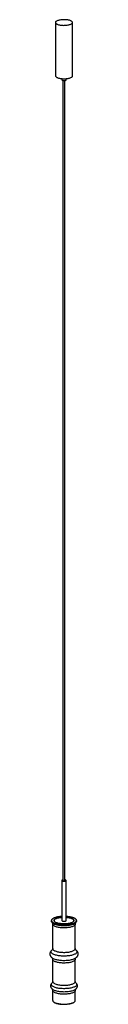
# Paper-space layout '_Dimétrica' of a CAD drawing. Header units: millimetres. Extents: x 44 to 144, y 80 to 3559.
import ezdxf

# ---------------------------------------------------------------- set-up
doc = ezdxf.new("R2010")
doc.units = ezdxf.units.MM

psp = doc.layouts.new('_Dimétrica')

# ---------------------------------------------------------------- linework, layer by layer
at = {"color": 7, "linetype": 'Continuous', "lineweight": 25}
for p, q in [((63.5, 3548.7), (63.5, 3360.2)), ((123.5, 3360.2), (123.5, 3548.7)), ((86, 3350.5), (86, 3346)), ((90, 3343.8), (90, 517.6)), ((97, 517.6), (97, 3343.8)), ((101, 3346), (101, 3350.5)), ((86, 517.6), (86, 376.2)), ((101, 376.2), (101, 517.6)), ((49, 373.4), (48.9, 373.6)), ((52, 368.5), (52.1, 368.4)), ((53.5, 363.7), (53.5, 277.2)), ((133.5, 277.2), (133.5, 363.7)), ((138.2, 373.8), (138.2, 373.6)), ((53, 243.6), (53.1, 243.5)), ((133.9, 243.4), (134.2, 243.6)), ((53.5, 239.5), (53.5, 161)), ((133.5, 161), (133.5, 239.5)), ((53.5, 129.4), (53.5, 94.3)), ((133.5, 94.3), (133.5, 129.4)), ((134.6, 133.8), (135, 134.1)), ((53.5, 94.3), (53.5, 94.1)), ((133.5, 94.2), (133.5, 94.3))]:
    psp.add_line(p, q, dxfattribs=at)
at = {"color": 8, "linetype": 'Continuous', "lineweight": 25}
psp.add_line((76.6, 362.7), (78, 362.5), dxfattribs=at)
at = {"color": 7, "linetype": 'Continuous', "lineweight": 25, "flags": 128}
for points in [[(82.9, 3539.4), (86, 3539.1), (89.2, 3538.8), (92.5, 3538.7), (95.7, 3538.8), (98.9, 3538.9), (102.1, 3539.1), (105.1, 3539.5), (108.1, 3540), (110.8, 3540.6), (113.4, 3541.2), (115.7, 3542), (117.7, 3542.8), (119.5, 3543.7), (121, 3544.7), (122.1, 3545.7), (123, 3546.8), (123.4, 3547.8), (123.5, 3548.9), (123.3, 3550), (122.7, 3551.1), (121.8, 3552.1), (120.5, 3553.1), (119, 3554), (117.1, 3554.9), (115, 3555.7), (112.6, 3556.5), (109.9, 3557.1), (107.1, 3557.7), (104.1, 3558.1), (101.1, 3558.4), (97.9, 3558.6), (94.6, 3558.7), (91.4, 3558.7), (88.2, 3558.6), (85, 3558.3), (81.9, 3558), (79, 3557.5), (76.3, 3556.9), (73.7, 3556.2), (71.4, 3555.5), (69.3, 3554.6), (67.6, 3553.7), (66.1, 3552.8), (64.9, 3551.8), (64.1, 3550.7), (63.7, 3549.6), (63.5, 3548.6), (63.8, 3547.5), (64.4, 3546.4), (65.3, 3545.4), (66.5, 3544.4), (68.1, 3543.4), (70, 3542.5), (72.1, 3541.7), (74.5, 3541), (77.2, 3540.4), (80, 3539.8), (82.9, 3539.4)], [(63.5, 3360.2), (63.5, 3360), (63.8, 3358.9), (64.4, 3357.8), (65.3, 3356.8), (66.5, 3355.8), (68.1, 3354.9), (70, 3354), (72.1, 3353.2), (74.5, 3352.4), (77.2, 3351.8), (80, 3351.3), (82.9, 3350.8)], [(82.9, 3350.8), (86, 3350.5), (89.2, 3350.3), (92.5, 3350.2), (95.7, 3350.2), (98.9, 3350.3), (102.1, 3350.6), (105.1, 3350.9), (108.1, 3351.4), (110.8, 3352), (113.4, 3352.7), (115.7, 3353.4), (117.7, 3354.3), (119.5, 3355.2), (121, 3356.1), (122.1, 3357.1), (123, 3358.2), (123.4, 3359.3), (123.5, 3360.2)], [(86, 3346), (86.1, 3345.7), (86.5, 3345.2), (87.2, 3344.7), (88.2, 3344.3), (89.4, 3343.9), (90.9, 3343.7)], [(90.9, 3343.7), (92.5, 3343.6), (94.1, 3343.5), (95.7, 3343.6), (97.2, 3343.8), (98.5, 3344.2), (99.6, 3344.6), (100.4, 3345), (100.9, 3345.5), (101, 3346)], [(90, 519.8), (89.2, 519.6), (88, 519.3), (87, 518.9), (86.4, 518.4), (86.1, 517.8), (86.1, 517.3), (86.5, 516.8), (87.2, 516.3), (88.2, 515.9), (89.4, 515.5), (90.9, 515.3)], [(90, 517.6), (90.1, 517.4), (90.6, 517), (91.3, 516.7), (92.3, 516.5)], [(90.9, 515.3), (92.5, 515.1), (94.1, 515.1), (95.7, 515.2), (97.2, 515.4), (98.5, 515.7), (99.6, 516.1), (100.4, 516.6), (100.9, 517.1), (101, 517.6), (100.8, 518.2), (100.3, 518.7), (99.4, 519.2), (98.3, 519.5), (97, 519.8)], [(92.3, 516.5), (93.4, 516.4), (94.6, 516.5), (95.6, 516.7), (96.4, 516.9), (96.9, 517.3), (97, 517.6)], [(86, 387.6), (85, 387.5), (81.6, 387.1), (78.3, 386.7), (75.2, 386.1), (72.3, 385.5), (69.6, 384.7), (67.1, 383.8), (64.9, 382.9), (63.1, 381.9), (61.5, 380.9), (60.2, 379.7), (59.3, 378.6), (58.7, 377.4), (58.5, 376.3), (58.7, 375.1), (59.2, 373.9), (60.1, 372.8), (61.3, 371.7), (62.8, 370.6), (64.7, 369.6), (66.8, 368.6), (69.3, 367.8), (71.9, 367), (74.8, 366.3), (77.9, 365.7), (81.2, 365.3)], [(105.9, 387.1), (109.2, 386.6), (112.3, 386), (115.1, 385.4), (117.8, 384.6), (120.2, 383.7), (122.4, 382.8), (124.3, 381.8), (125.8, 380.7), (127, 379.6), (127.9, 378.5), (128.4, 377.3), (128.5, 376.1), (128.3, 374.9), (127.8, 373.8), (126.9, 372.6), (125.6, 371.5), (124, 370.5), (122.1, 369.5), (119.9, 368.5), (117.5, 367.7), (114.8, 366.9), (111.9, 366.2), (108.7, 365.7), (105.5, 365.2), (102.1, 364.9), (98.6, 364.6), (95.1, 364.5), (91.5, 364.5), (88, 364.7), (84.5, 364.9), (81.2, 365.3), (77.9, 365.7), (74.8, 366.3), (71.9, 367), (69.3, 367.8), (66.8, 368.6), (64.7, 369.6), (62.8, 370.6), (61.3, 371.7), (60.1, 372.8), (59.2, 373.9), (58.7, 375.1), (58.5, 376.3), (58.7, 377.4), (59.3, 378.6), (60.2, 379.7), (61.5, 380.9), (63.1, 381.9), (64.9, 382.9), (67.1, 383.8), (69.6, 384.7), (72.3, 385.5), (75.2, 386.1), (78.3, 386.7), (81.6, 387.1), (85, 387.5), (86, 387.6)], [(81.2, 365.3), (84.5, 364.9), (88, 364.7), (91.5, 364.5), (95.1, 364.5), (98.6, 364.6), (102.1, 364.9), (105.5, 365.2), (108.7, 365.7), (111.9, 366.2), (114.8, 366.9), (117.5, 367.7), (119.9, 368.5), (122.1, 369.5), (124, 370.5), (125.6, 371.5), (126.9, 372.6), (127.8, 373.8), (128.3, 374.9), (128.5, 376.1), (128.4, 377.3), (127.9, 378.5), (127, 379.6), (125.8, 380.7), (124.3, 381.8), (122.4, 382.8), (120.2, 383.7), (117.8, 384.6), (115.1, 385.4), (112.3, 386), (109.2, 386.6), (105.9, 387.1), (102.5, 387.5), (101, 387.6)], [(86, 390.6), (85.8, 390.6), (82.7, 390.4)], [(101, 387.6), (102.5, 387.5), (105.9, 387.1)], [(78, 362.5), (81.8, 362.1), (85.6, 361.8), (89.5, 361.6), (93.4, 361.6), (97.4, 361.6), (101.3, 361.8), (105.1, 362.1), (108.9, 362.5), (112.5, 363), (116, 363.6), (119.2, 364.3), (122.3, 365.1), (125.2, 366), (125.6, 366.2)], [(86, 376.2), (86.1, 375.9), (86.5, 375.3), (87.2, 374.9), (88.2, 374.4), (89.4, 374.1), (90.9, 373.8)], [(90.9, 373.8), (92.5, 373.7), (94.1, 373.7), (95.7, 373.8), (97.2, 374), (98.5, 374.3), (99.6, 374.7), (100.4, 375.2), (100.9, 375.7), (101, 376.2)]]:
    psp.add_lwpolyline(points, dxfattribs=at)
at = {"color": 8, "linetype": 'Continuous', "lineweight": 25, "flags": 128}
for points in [[(82.7, 390.4), (82, 390.3), (78.2, 389.9), (74.6, 389.4), (71.1, 388.8), (67.8, 388), (64.8, 387.2), (61.9, 386.3), (59.3, 385.3), (57, 384.3), (55, 383.1), (53.2, 382), (51.8, 380.7), (50.8, 379.5), (50.1, 378.2), (49.7, 376.9), (49.7, 375.6), (50.1, 374.3), (50.7, 373), (51.8, 371.7), (53.2, 370.5), (54.9, 369.3), (56.9, 368.2), (59.2, 367.1), (60.6, 366.5)], [(125.6, 366.2), (127.8, 367), (130.1, 368.1), (132.1, 369.2), (133.8, 370.4), (135.2, 371.6), (136.3, 372.9), (137, 374.2), (137.4, 375.5), (137.4, 376.8), (137, 378.1), (136.3, 379.4), (135.3, 380.7), (133.9, 381.9), (132.2, 383.1), (130.2, 384.2), (127.9, 385.3), (125.3, 386.3), (122.5, 387.2), (119.4, 388), (116.1, 388.7), (113.4, 389.2)], [(77.7, 361), (74, 361.5), (70.6, 362.2), (67.2, 362.9), (64.1, 363.7), (61.3, 364.6), (58.6, 365.6), (56.3, 366.7), (54.2, 367.8), (52.5, 369), (51, 370.2), (49.9, 371.5), (49.2, 372.8), (49, 373.4)], [(52.1, 368.4), (53.3, 367.4), (55, 366.2), (57, 365.1), (59.3, 364), (61.8, 363), (64.7, 362.1), (67.7, 361.3), (71, 360.6), (74.5, 359.9), (78.1, 359.4)], [(133.5, 363.7), (133.5, 363.6), (133.3, 362.3), (132.8, 361.1), (131.9, 359.9), (130.6, 358.7), (129, 357.6), (127.2, 356.5), (125, 355.5), (122.5, 354.5), (119.8, 353.7), (116.9, 352.9), (113.7, 352.2), (110.4, 351.6), (107, 351.1), (103.4, 350.8), (99.7, 350.5), (96, 350.4), (92.2, 350.4), (88.5, 350.5), (84.8, 350.7), (81.2, 351), (77.7, 351.5), (74.3, 352), (71.1, 352.7), (68.1, 353.4), (65.3, 354.3), (62.8, 355.2), (60.5, 356.2), (58.6, 357.2), (56.9, 358.4), (55.6, 359.5), (54.5, 360.7), (53.9, 362), (53.6, 363.2), (53.5, 363.7)], [(138.2, 373.6), (137.8, 372.6), (137, 371.3), (135.8, 370), (134.3, 368.8), (132.5, 367.6), (130.4, 366.5), (128, 365.5), (125.4, 364.5), (122.4, 363.6), (119.3, 362.8), (116, 362.1), (112.4, 361.4), (108.8, 360.9), (105, 360.6), (101.1, 360.3), (97.2, 360.1), (93.2, 360.1), (89.2, 360.1), (85.3, 360.3), (81.5, 360.6), (77.7, 361)], [(78.1, 359.4), (81.8, 359), (85.6, 358.7), (89.5, 358.5), (93.4, 358.5), (97.4, 358.5), (101.3, 358.7), (105.1, 359), (108.8, 359.4), (112.4, 359.9), (115.9, 360.5), (119.2, 361.2), (122.2, 362.1), (125.1, 363), (127.7, 363.9), (130, 365), (132, 366.1), (133.7, 367.3), (135.1, 368.5)], [(135.2, 272.4), (135.5, 272.2), (137, 270.9), (138.1, 269.7), (138.9, 268.3), (139.4, 267), (139.5, 265.7), (139.3, 264.3), (138.7, 263), (137.8, 261.7), (136.6, 260.5), (135, 259.2), (133.1, 258), (130.9, 256.9), (128.4, 255.9), (125.7, 254.9), (122.7, 254), (119.5, 253.2), (116, 252.5), (112.5, 251.9), (108.7, 251.4), (104.9, 251), (101, 250.7), (97, 250.6), (93, 250.5), (89, 250.6), (85, 250.8), (81.1, 251.1), (77.3, 251.5), (73.6, 252.1), (70.1, 252.7), (66.7, 253.4), (63.5, 254.2), (60.6, 255.2), (57.9, 256.2), (55.5, 257.2), (53.4, 258.4), (51.6, 259.6), (50.1, 260.8), (49, 262.1), (48.1, 263.4), (47.7, 264.7), (47.5, 266.1), (47.8, 267.4), (48.3, 268.7), (49.3, 270), (50.5, 271.3), (51.9, 272.4)], [(53.1, 243.5), (53.4, 243.3), (55.5, 242.1), (57.9, 241.1), (60.6, 240.1), (63.5, 239.2), (66.7, 238.3), (70.1, 237.6), (73.6, 237), (77.3, 236.4)], [(53.5, 277.2), (53.6, 276.7), (53.9, 275.4), (54.5, 274.2), (55.6, 273), (56.9, 271.8), (58.6, 270.7), (60.5, 269.7), (62.8, 268.7), (65.3, 267.7), (68.1, 266.9), (71.1, 266.1), (74.3, 265.5), (77.7, 264.9), (81.2, 264.5), (84.8, 264.2), (88.5, 264), (92.2, 263.9), (96, 263.9), (99.7, 264), (103.4, 264.3), (107, 264.6), (110.4, 265.1), (113.7, 265.7), (116.9, 266.4), (119.8, 267.1), (122.5, 268), (125, 268.9), (127.2, 270), (129, 271), (130.6, 272.2), (131.9, 273.4), (132.8, 274.6), (133.3, 275.8), (133.5, 277.1), (133.5, 277.2)], [(133.5, 239.5), (133.5, 239.3), (133.3, 238.1), (132.8, 236.9), (131.9, 235.6), (130.6, 234.5), (129, 233.3), (127.2, 232.3), (125, 231.2), (122.5, 230.3), (119.8, 229.4), (116.9, 228.6), (113.7, 228), (110.4, 227.4), (107, 226.9), (103.4, 226.5), (99.7, 226.3), (96, 226.2), (92.2, 226.1), (88.5, 226.2), (84.8, 226.5), (81.2, 226.8), (77.7, 227.2), (74.3, 227.8), (71.1, 228.4), (68.1, 229.2), (65.3, 230), (62.8, 230.9), (60.5, 231.9), (58.6, 233), (56.9, 234.1), (55.6, 235.3), (54.5, 236.5), (53.9, 237.7), (53.6, 239), (53.5, 239.5)], [(77.3, 236.4), (81.1, 236), (85, 235.7), (89, 235.5), (93, 235.5), (97, 235.5), (101, 235.7), (104.9, 235.9), (108.7, 236.3), (112.5, 236.8), (116, 237.4), (119.5, 238.1), (122.7, 238.9), (125.7, 239.8), (128.4, 240.8), (130.9, 241.8), (133.1, 243), (133.9, 243.4)], [(135, 156.3), (136.2, 155.2), (137.3, 154), (138.1, 152.7), (138.5, 151.3), (138.5, 150), (138.2, 148.7), (137.6, 147.4), (136.6, 146.1), (135.3, 144.9), (133.6, 143.6), (131.7, 142.5), (129.4, 141.4), (126.8, 140.4), (124, 139.4), (121, 138.6), (117.7, 137.8), (114.3, 137.2), (110.7, 136.6), (106.9, 136.1), (103.1, 135.8), (99.2, 135.6), (95.2, 135.5), (91.2, 135.5), (87.3, 135.6), (83.3, 135.9), (79.5, 136.2), (75.8, 136.7), (72.2, 137.3), (68.8, 137.9), (65.6, 138.7), (62.6, 139.6), (59.8, 140.5), (57.3, 141.6), (55.1, 142.7), (53.2, 143.8), (51.6, 145.1), (50.3, 146.3), (49.4, 147.6), (48.8, 148.9), (48.5, 150.2), (48.7, 151.6), (49.1, 152.9), (49.9, 154.2), (51.1, 155.5), (52.2, 156.4)], [(53.5, 161), (53.6, 160.5), (53.9, 159.3), (54.5, 158), (55.6, 156.8), (56.9, 155.7), (58.6, 154.5), (60.5, 153.5), (62.8, 152.5), (65.3, 151.6), (68.1, 150.7), (71.1, 150), (74.3, 149.3), (77.7, 148.8), (81.2, 148.3), (84.8, 148), (88.5, 147.8), (92.2, 147.7), (96, 147.7), (99.7, 147.8), (103.4, 148.1), (107, 148.4), (110.4, 148.9), (113.7, 149.5), (116.9, 150.2), (119.8, 151), (122.5, 151.8), (125, 152.8), (127.2, 153.8), (129, 154.9), (130.6, 156), (131.9, 157.2), (132.8, 158.4), (133.3, 159.6), (133.5, 160.9), (133.5, 161)], [(52.3, 133.9), (52.3, 133.9), (54.1, 132.7), (56.1, 131.6), (58.5, 130.5), (61.1, 129.5), (64, 128.6), (67.1, 127.8), (70.5, 127), (74, 126.4), (77.6, 125.9)], [(133.5, 129.4), (133.5, 129.3), (133.3, 128), (132.8, 126.8), (131.9, 125.6), (130.6, 124.4), (129, 123.2), (127.2, 122.2), (125, 121.1), (122.5, 120.2), (119.8, 119.3), (116.9, 118.6), (113.7, 117.9), (110.4, 117.3), (107, 116.8), (103.4, 116.5), (99.7, 116.2), (96, 116.1), (92.2, 116.1), (88.5, 116.2), (84.8, 116.4), (81.2, 116.7), (77.7, 117.1), (74.3, 117.7), (71.1, 118.3), (68.1, 119.1), (65.3, 119.9), (62.8, 120.9), (60.5, 121.9), (58.6, 122.9), (56.9, 124), (55.6, 125.2), (54.5, 126.4), (53.9, 127.6), (53.6, 128.9), (53.5, 129.4)], [(77.6, 125.9), (81.4, 125.5), (85.3, 125.2), (89.2, 125), (93.2, 124.9), (97.2, 125), (101.1, 125.1), (105, 125.4), (108.8, 125.8), (112.5, 126.3), (116, 126.9), (119.4, 127.6), (122.6, 128.5), (125.5, 129.4), (128.2, 130.3), (130.6, 131.4), (132.7, 132.5), (134.5, 133.7), (134.6, 133.8)], [(53.5, 94.1), (53.6, 93.8), (53.9, 92.5), (54.5, 91.3), (55.6, 90.1), (56.9, 88.9), (58.6, 87.8), (60.5, 86.8), (62.8, 85.8), (65.3, 84.8), (68.1, 84), (71.1, 83.2), (74.3, 82.6), (77.7, 82), (81.2, 81.6), (84.8, 81.3), (88.5, 81.1), (92.2, 81), (96, 81), (99.7, 81.1), (103.4, 81.4), (107, 81.7), (110.4, 82.2), (113.7, 82.8), (116.9, 83.5), (119.8, 84.2), (122.5, 85.1), (125, 86), (127.2, 87.1), (129, 88.1), (130.6, 89.3), (131.9, 90.5), (132.8, 91.7), (133.3, 92.9), (133.5, 94.2), (133.5, 94.2)]]:
    psp.add_lwpolyline(points, dxfattribs=at)
at = {"color": 7, "linetype": 'Continuous', "lineweight": 25}
for centre, radius, start, end in [((94.7, 276.4), 114.4, 80.5903, 86.7976), ((86, 437.1), 75, 250.2374, 262.8314), ((93.5, 190), 109.7, 264.7913, 279.9423)]:
    psp.add_arc(centre, radius, start, end, dxfattribs=at)
for points, knots in [([(82.3, 390.4), (81.2, 390.3), (78.8, 390), (75.4, 389.6), (72.1, 389), (68.8, 388.4), (65.8, 387.6), (62.9, 386.8), (60.3, 385.9), (57.9, 384.9), (55.7, 383.8), (53.8, 382.7), (52.2, 381.5), (50.8, 380.2), (49.8, 378.9), (49, 377.5), (48.7, 376.1), (48.6, 374.7), (48.9, 373.8), (49, 373.4)], [0, 0, 0, 0, 0.055626, 0.114972, 0.174354, 0.233783, 0.293273, 0.352844, 0.412517, 0.472323, 0.532292, 0.592457, 0.652829, 0.713338, 0.773577, 0.832829, 0.890313, 0.946011, 1, 1, 1, 1]), ([(138.2, 373.8), (138.3, 374.2), (138.5, 374.9), (138.4, 376.2), (138, 377.6), (137.3, 378.9), (136.3, 380.1), (135, 381.4), (133.4, 382.6), (131.6, 383.7), (129.4, 384.8), (127, 385.8), (124.4, 386.7), (121.5, 387.6), (118.5, 388.3), (115.8, 388.9), (114.2, 389.1), (113.7, 389.2)], [0, 0, 0, 0, 0.049509, 0.116139, 0.182319, 0.24934, 0.318347, 0.389333, 0.461521, 0.534121, 0.606627, 0.678929, 0.751025, 0.822946, 0.894726, 0.966396, 1, 1, 1, 1]), ([(48.9, 373.6), (48.9, 373.5), (49.1, 372.9), (49.6, 371.7), (50.5, 370.2), (51.4, 369.1), (52, 368.5), (52.1, 368.4)], [0, 0, 0, 0, 0.034607, 0.311021, 0.597652, 0.902342, 1, 1, 1, 1]), ([(52, 368.5), (52, 368.5), (52, 368.5), (52.3, 368.1), (52.7, 367.4), (53.1, 366.4), (53.5, 365.2), (53.5, 364.2), (53.5, 363.7)], [0, 0, 0, 0, 0.1162514, 0.2831446, 0.4525732, 0.6286029, 0.8156053, 1, 1, 1, 1]), ([(133.5, 363.7), (133.5, 363.7), (133.5, 364.3), (133.7, 365.4), (134, 366.7), (134.5, 367.6), (134.9, 368.2), (135.1, 368.5), (135.1, 368.5), (135.1, 368.5)], [0, 0, 0, 0, 0.010414, 0.220529, 0.401816, 0.586783, 0.756133, 0.916817, 1, 1, 1, 1]), ([(135.1, 368.5), (135.4, 368.9), (136.2, 369.7), (137.1, 371.1), (137.8, 372.4), (138.1, 373.3), (138.2, 373.6)], [0, 0, 0, 0, 0.245504, 0.55098, 0.83669, 1, 1, 1, 1]), ([(52, 272.4), (51.9, 272.4), (51.1, 271.9), (49.7, 270.8), (48, 269.1), (46.6, 267.4), (45.4, 265.6), (44.5, 263.7), (43.9, 261.7), (43.5, 259.6), (43.5, 257.4), (43.8, 255.3), (44.4, 253.3), (45.3, 251.4), (46.3, 249.6), (47.7, 247.9), (49.3, 246.3), (51.1, 244.8), (52.4, 243.9), (53.1, 243.5)], [0, 0, 0, 0, 0.00789, 0.083286, 0.152367, 0.21611, 0.275917, 0.333017, 0.388387, 0.448127, 0.506035, 0.562864, 0.619272, 0.676187, 0.734638, 0.795803, 0.861028, 0.93169, 1, 1, 1, 1]), ([(53.5, 277.2), (53.5, 277.1), (53.6, 276.6), (53.4, 275.5), (53, 274.2), (52.6, 273.2), (52.2, 272.7), (52, 272.4), (52, 272.4), (52, 272.4)], [0, 0, 0, 0, 0.015047, 0.221016, 0.398164, 0.578877, 0.744472, 0.901747, 1, 1, 1, 1]), ([(52, 244.3), (52, 244.3), (52, 244.2), (52.3, 243.9), (52.7, 243.2), (53.1, 242.2), (53.5, 240.9), (53.5, 240), (53.5, 239.5)], [0, 0, 0, 0, 0.140198, 0.302569, 0.467406, 0.638666, 0.820602, 1, 1, 1, 1]), ([(135.1, 272.4), (135.1, 272.4), (135.1, 272.4), (134.8, 272.8), (134.4, 273.4), (134, 274.4), (133.6, 275.7), (133.6, 276.7), (133.5, 277.2)], [0, 0, 0, 0, 0.135916, 0.29813, 0.462745, 0.633666, 0.815153, 1, 1, 1, 1]), ([(133.5, 239.5), (133.5, 239.5), (133.5, 240.1), (133.7, 241.1), (134, 242.4), (134.5, 243.4), (134.9, 244), (135.1, 244.3), (135.1, 244.3), (135.1, 244.3)], [0, 0, 0, 0, 0.010198, 0.215956, 0.393483, 0.574614, 0.740452, 0.897803, 1, 1, 1, 1]), ([(133.8, 243.4), (134.1, 243.6), (135.2, 244.2), (136.9, 245.5), (138.7, 247.1), (140.2, 248.8), (141.4, 250.6), (142.4, 252.4), (143.1, 254.5), (143.5, 256.6), (143.6, 258.8), (143.4, 260.9), (142.8, 263), (142, 264.9), (141, 266.7), (139.7, 268.4), (138.2, 270), (136.6, 271.4), (135.5, 272.1), (135.1, 272.4)], [0, 0, 0, 0, 0.030674, 0.107265, 0.177569, 0.24222, 0.302606, 0.360007, 0.415459, 0.475476, 0.533466, 0.590176, 0.646318, 0.702744, 0.760451, 0.820574, 0.884417, 0.95337, 1, 1, 1, 1]), ([(52.1, 156.3), (51.9, 156.1), (51, 155.4), (49.7, 154.2), (48.4, 152.6), (47.4, 150.9), (46.6, 149.1), (46.2, 147.2), (46, 145.3), (46.1, 143.3), (46.6, 141.5), (47.3, 139.7), (48.3, 138), (49.5, 136.4), (50.9, 135.1), (51.9, 134.3), (52.3, 134)], [0, 0, 0, 0, 0.040226, 0.126815, 0.206376, 0.280542, 0.351012, 0.419241, 0.492245, 0.563252, 0.633442, 0.704116, 0.776895, 0.853525, 0.935827, 1, 1, 1, 1]), ([(53.5, 161), (53.5, 161), (53.6, 160.4), (53.4, 159.3), (53, 158), (52.6, 157.1), (52.2, 156.5), (52, 156.2), (52, 156.2), (52, 156.2)], [0, 0, 0, 0, 0.015047, 0.221016, 0.398164, 0.578877, 0.744472, 0.901747, 1, 1, 1, 1]), ([(135.1, 156.2), (135.1, 156.2), (135.1, 156.2), (134.8, 156.6), (134.4, 157.2), (134, 158.2), (133.6, 159.5), (133.6, 160.5), (133.5, 161)], [0, 0, 0, 0, 0.135916, 0.29813, 0.462745, 0.633666, 0.815153, 1, 1, 1, 1]), ([(134.5, 133.8), (134.9, 134), (135.9, 134.7), (137.2, 136), (138.5, 137.7), (139.6, 139.3), (140.4, 141.1), (140.9, 142.9), (141.1, 144.9), (141, 146.8), (140.6, 148.7), (139.9, 150.5), (138.9, 152.2), (137.7, 153.8), (136.3, 155.3), (135.1, 156.2), (134.6, 156.6)], [0, 0, 0, 0, 0.0491179, 0.1338224, 0.2115907, 0.283944, 0.3525463, 0.4188343, 0.4898552, 0.5587996, 0.6268481, 0.6952161, 0.7654649, 0.8392718, 0.9184053, 1, 1, 1, 1]), ([(52, 134.2), (52, 134.2), (52, 134.1), (52.3, 133.8), (52.7, 133.1), (53.1, 132.1), (53.5, 130.8), (53.5, 129.9), (53.5, 129.4)], [0, 0, 0, 0, 0.140198, 0.302569, 0.467406, 0.638666, 0.820602, 1, 1, 1, 1]), ([(133.5, 129.4), (133.5, 129.4), (133.5, 130), (133.7, 131), (134, 132.4), (134.5, 133.3), (134.9, 133.9), (135.1, 134.2), (135.1, 134.2), (135.1, 134.2)], [0, 0, 0, 0, 0.010198, 0.215956, 0.393483, 0.574614, 0.740452, 0.897803, 1, 1, 1, 1]), ([(53.6, 94.1), (53.6, 93.7), (53.7, 92.9), (54.1, 91.7), (54.9, 90.5), (56, 89.3), (57.3, 88.1), (59, 87), (61, 86), (63.2, 85), (65.6, 84.1), (68.3, 83.3), (71.2, 82.6), (74, 82), (75.9, 81.7), (76.7, 81.6)], [0, 0, 0, 0, 0.062916, 0.136567, 0.21191, 0.289968, 0.370244, 0.451576, 0.533039, 0.614261, 0.695205, 0.775904, 0.856408, 0.936761, 1, 1, 1, 1]), ([(76.7, 81.6), (76.9, 81.5), (78.2, 81.3), (80.5, 81), (82.5, 80.8), (83.4, 80.7)], [0, 0, 0, 0, 0.105366, 0.602163, 1, 1, 1, 1]), ([(112.9, 82), (113.5, 82.1), (115.1, 82.4), (117.7, 83), (120.4, 83.8), (122.9, 84.6), (125.2, 85.6), (127.3, 86.6), (129.1, 87.7), (130.6, 88.8), (131.8, 90), (132.8, 91.3), (133.3, 92.7), (133.6, 93.6), (133.5, 94.1), (133.5, 94.2)], [0, 0, 0, 0, 0.0506267, 0.1359197, 0.2213406, 0.3069292, 0.3927354, 0.4788181, 0.5652349, 0.6520027, 0.7389556, 0.8252666, 0.9095518, 0.9906874, 1, 1, 1, 1])]:
    psp.add_open_spline(points, degree=3, knots=knots, dxfattribs=at)

doc.saveas('drawing.dxf')
